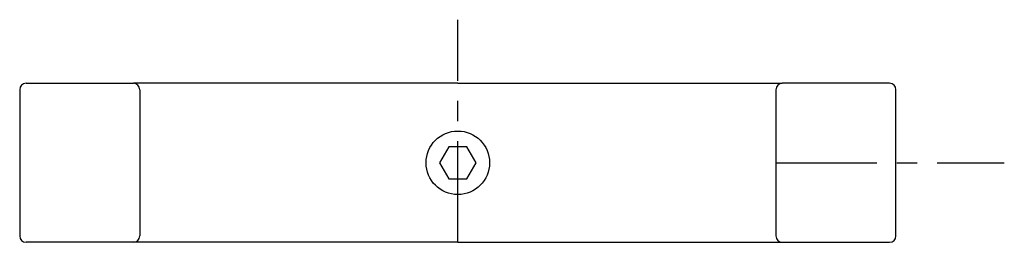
# Model space of a CAD drawing. Extents: x -69 to 86, y 0 to 35.
import ezdxf

# ---------------------------------------------------------------- set-up
doc = ezdxf.new("R2010")
doc.units = 0
doc.header["$LTSCALE"] = 0.5
doc.header["$MEASUREMENT"] = 0
doc.linetypes.add('CENTER', pattern=[50.8, 31.75, -6.35, 6.35, -6.35])
doc.layers.get('0').update_dxf_attribs({"linetype": 'CONTINUOUS'})
doc.layers.add('Center', color=1, linetype='CENTER')

msp = doc.modelspace()

# ---------------------------------------------------------------- linework, layer by layer
for p, q in [((-68, 25), (-51.1, 25)), ((0, 25), (-51.1, 25)), ((0, 25), (51.1, 25)), ((68, 25), (51.1, 25)), ((-69, 24), (-69, 1)), ((-50.1, 24), (-50.1, 1)), ((50.1, 24), (50.1, 1)), ((69, 1), (69, 24)), ((-51.1, 0), (-68, 0)), ((0, 0), (-51.1, 0)), ((0, 0), (51.1, 0)), ((51.1, 0), (68, 0))]:
    msp.add_line(p, q)
msp.add_lwpolyline([(-1.44, 15), (-2.89, 12.5), (-1.44, 10), (1.44, 10), (2.89, 12.5), (1.44, 15)], close=True)
msp.add_circle((0, 12.5), 5)
for centre, start, end in [((-68, 24), 90, 180), ((-51.1, 24), 0, 90), ((51.1, 24), 90, 180), ((68, 24), 0, 90), ((-68, 1), 180, 270), ((-51.1, 1), 270, 0), ((51.1, 1), 180, 270), ((68, 1), 270, 0)]:
    msp.add_arc(centre, 1, start, end)
at = {"layer": 'Center'}
for p, q in [((0, 0), (0, 35)), ((50.1, 12.5), (86.06, 12.5))]:
    msp.add_line(p, q, dxfattribs=at)

doc.saveas('drawing.dxf')
